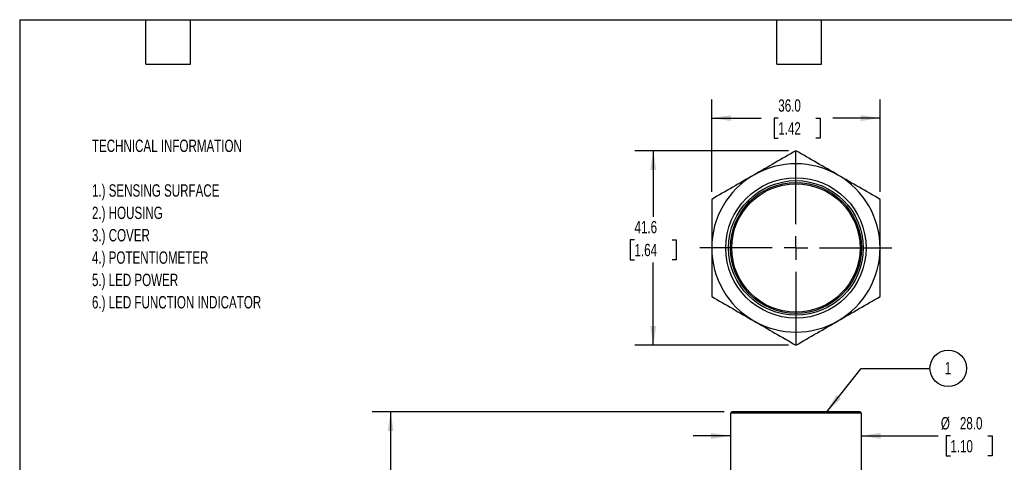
# Model space of a CAD drawing. Header units: millimetres. Extents: x 8 to 341, y 8 to 262.
# Tile 4 of 5: x 8 to 218, y 167 to 262. Entities that reach past the tile are written whole.
import ezdxf

# ---------------------------------------------------------------- set-up
doc = ezdxf.new("R2010")
doc.units = ezdxf.units.MM
doc.header["$LTSCALE"] = 1.25
doc.linetypes.add('CENTERX2', pattern=[20.32, 12.7, -2.54, 2.54, -2.54])
doc.layers.add('CENTER', color=40, linetype='CENTERX2')
doc.layers.add('DIMENSIONS', color=140, linetype='Continuous', lineweight=25)
doc.layers.add('TEXT', color=140, linetype='Continuous', lineweight=25)
doc.styles.add('SLDTEXTSTYLE0', font='TXT', dxfattribs={"width": 0.7})
doc.dimstyles.new('SLDDIMSTYLE0', dxfattribs={"dimtxt": 2.69751, "dimasz": 4.1275, "dimexe": 0, "dimexo": 0.0625, "dimgap": 0.674377, "dimtad": 0, "dimtih": 1, "dimtoh": 1, "dimrnd": 1e-09, "dimzin": 4, "dimdsep": 46, "dimtxsty": 'SLDTEXTSTYLE0', "dimsah": 1, "dimcen": 0.09, "dimadec": 0, "dimazin": 1, "dimtfac": 1, "dimtmove": 0, "dimatfit": 0, "dimfxl": 0, "dimfrac": 2, "dimtolj": 1, "dimtzin": 12, "dimarcsym": 0})
doc.dimstyles.new('SLDDIMSTYLE2', dxfattribs={"dimtxt": 2.69751, "dimasz": 4.1275, "dimexe": 0, "dimexo": 0.0625, "dimgap": 0.674377, "dimtad": 0, "dimtih": 1, "dimtoh": 1, "dimrnd": 1e-09, "dimzin": 12, "dimdsep": 46, "dimtxsty": 'SLDTEXTSTYLE0', "dimsah": 1, "dimcen": 0.09, "dimadec": 0, "dimazin": 3, "dimtfac": 1, "dimtofl": 0, "dimtmove": 0, "dimatfit": 3, "dimfxl": 0, "dimfrac": 2, "dimtolj": 1, "dimtzin": 12, "dimarcsym": 0})
doc.dimstyles.new('SLDDIMSTYLE4', dxfattribs={"dimtxt": 2.69751, "dimasz": 4.1275, "dimexe": 0, "dimexo": 0.0625, "dimgap": 0.674377, "dimtad": 0, "dimtih": 1, "dimtoh": 1, "dimrnd": 1e-09, "dimzin": 4, "dimdsep": 46, "dimtxsty": 'SLDTEXTSTYLE0', "dimsah": 1, "dimcen": 0.09, "dimadec": 0, "dimazin": 1, "dimtfac": 1, "dimtofl": 0, "dimtmove": 0, "dimatfit": 3, "dimfxl": 0, "dimfrac": 2, "dimtolj": 1, "dimtzin": 12, "dimarcsym": 0})

# ---------------------------------------------------------------- blocks, each defined once
blk = doc.blocks.new('SW_NOTE_0')
at = {"layer": 'TEXT', "color": 0, "attachment_point": 1, "style": 'SLDTEXTSTYLE0'}
for s, insert, char_height in [('TECHNICAL INFORMATION', (0, 3.41), 2.6458), ('1.) SENSING SURFACE', (0, -6.14), 2.6458), ('2.) HOUSING', (0, -10.92), 2.6458), ('3.) COVER', (0, -15.7), 2.646), ('4.) POTENTIOMETER', (0, -20.48), 2.6458), ('5.) LED POWER', (0, -25.26), 2.6458), ('6.) LED FUNCTION INDICATOR', (0, -30.03), 2.6458)]:
    blk.add_mtext(s, dxfattribs=dict(at, insert=insert, char_height=char_height))
blk = doc.blocks.new('_D_1')
at = {"layer": 'DIMENSIONS'}
for p, q in [((159.93, 172.97), (151.99, 172.97)), ((187.93, 172.97), (204.32, 172.97)), ((206.96, 172.97), (206.06, 172.97)), ((206.06, 172.97), (206.06, 168.68)), ((214.98, 172.97), (215.89, 172.97)), ((215.89, 172.97), (215.89, 168.68)), ((206.06, 168.68), (206.96, 168.68)), ((215.89, 168.68), (214.98, 168.68))]:
    blk.add_line(p, q, dxfattribs=at)
for points in [[(159.93, 172.97), (155.8, 173.61), (155.8, 172.34)], [(187.93, 172.97), (192.06, 172.34), (192.06, 173.61)]]:
    blk.add_solid(points, dxfattribs=at)
at = {"layer": 'DIMENSIONS', "char_height": 2.646, "attachment_point": 1, "style": 'SLDTEXTSTYLE0'}
for s, insert in [('%%c', (204.93, 176.99)), ('28.0', (209, 176.99)), ('1.10', (206.96, 172.09))]:
    blk.add_mtext(s, dxfattribs=dict(at, insert=insert))
blk = doc.blocks.new('_D_8')
at = {"layer": 'DIMENSIONS'}
for p, q in [((158.62, 178.11), (83.28, 178.11)), ((87.25, 178.11), (87.25, 144.43)), ((83.24, 139.54), (82.34, 139.54)), ((82.34, 139.54), (82.34, 135.25)), ((91.26, 139.54), (92.16, 139.54)), ((92.16, 139.54), (92.16, 135.25)), ((82.34, 135.25), (83.24, 135.25)), ((92.16, 135.25), (91.26, 135.25)), ((87.25, 99.61), (87.25, 134.65)), ((160.77, 99.61), (83.28, 99.61))]:
    blk.add_line(p, q, dxfattribs=at)
for points in [[(87.25, 178.11), (86.62, 173.98), (87.89, 173.98)], [(87.25, 99.61), (87.89, 103.73), (86.62, 103.73)]]:
    blk.add_solid(points, dxfattribs=at)
at = {"layer": 'DIMENSIONS', "char_height": 2.646, "attachment_point": 1, "style": 'SLDTEXTSTYLE0'}
for s, insert in [('78.5', (83.24, 143.56)), ('3.09', (83.24, 138.66))]:
    blk.add_mtext(s, dxfattribs=dict(at, insert=insert))
blk = doc.blocks.new('SW_NOTE_0_8')
at = {"layer": 'TEXT', "color": 0}
blk.add_circle((1.12, 2.05), 3.9, dxfattribs=at)
at = {"layer": 'TEXT', "color": 0, "insert": (1.07, 3.41), "char_height": 2.65, "attachment_point": 2, "style": 'SLDTEXTSTYLE0'}
blk.add_mtext('1', dxfattribs=at)
blk = doc.blocks.new('_D_9')
at = {"layer": 'DIMENSIONS'}
for p, q in [((172.34, 233.93), (139.46, 233.93)), ((143.43, 233.93), (143.43, 219.79)), ((139.42, 214.9), (138.51, 214.9)), ((138.51, 214.9), (138.51, 210.61)), ((147.44, 214.9), (148.34, 214.9)), ((148.34, 214.9), (148.34, 210.61)), ((138.51, 210.61), (139.42, 210.61)), ((148.34, 210.61), (147.44, 210.61)), ((143.43, 192.36), (143.43, 210)), ((172.34, 192.36), (139.46, 192.36))]:
    blk.add_line(p, q, dxfattribs=at)
for points in [[(143.43, 233.93), (142.79, 229.8), (144.06, 229.8)], [(143.43, 192.36), (144.06, 196.49), (142.79, 196.49)]]:
    blk.add_solid(points, dxfattribs=at)
at = {"layer": 'DIMENSIONS', "char_height": 2.646, "attachment_point": 1, "style": 'SLDTEXTSTYLE0'}
for s, insert in [('41.6', (139.42, 218.91)), ('1.64', (139.42, 214.02))]:
    blk.add_mtext(s, dxfattribs=dict(at, insert=insert))
blk = doc.blocks.new('_D_10')
at = {"layer": 'DIMENSIONS'}
for p, q in [((155.93, 225.12), (155.93, 244.88)), ((191.93, 225.12), (191.93, 244.88)), ((155.93, 240.91), (166.51, 240.91)), ((170.16, 240.91), (169.26, 240.91)), ((169.26, 240.91), (169.26, 236.62)), ((178.18, 240.91), (179.09, 240.91)), ((179.09, 240.91), (179.09, 236.62)), ((191.93, 240.91), (181.84, 240.91)), ((169.26, 236.62), (170.16, 236.62)), ((179.09, 236.62), (178.18, 236.62))]:
    blk.add_line(p, q, dxfattribs=at)
for points in [[(155.93, 240.91), (160.06, 240.27), (160.06, 241.54)], [(191.93, 240.91), (187.8, 241.54), (187.8, 240.27)]]:
    blk.add_solid(points, dxfattribs=at)
at = {"layer": 'DIMENSIONS', "char_height": 2.646, "attachment_point": 1, "style": 'SLDTEXTSTYLE0'}
for s, insert in [('36.0', (170.16, 244.92)), ('1.42', (170.16, 240.03))]:
    blk.add_mtext(s, dxfattribs=dict(at, insert=insert))
blk = doc.blocks.new('SW_CENTERMARKSYMBOL_0')
at = {"layer": 'CENTER', "color": 0}
for p, q in [((0, 5.08), (0, 20.54)), ((0, 0), (0, 2.54)), ((-5.08, 0), (-20.54, 0)), ((0, 0), (-2.54, 0)), ((0, 0), (0, -2.54)), ((0, 0), (2.54, 0)), ((5.08, 0), (20.54, 0)), ((0, -5.08), (0, -20.54))]:
    blk.add_line(p, q, dxfattribs=at)

msp = doc.modelspace()

# ---------------------------------------------------------------- linework, layer by layer
for p, q in [((160.21, 178.106), (159.928, 177.823)), ((159.928, 177.823), (159.928, 158.106)), ((187.928, 177.823), (159.928, 177.823)), ((187.645, 178.106), (160.21, 178.106)), ((187.928, 177.823), (187.645, 178.106)), ((187.928, 158.106), (187.928, 177.823))]:
    msp.add_line(p, q)
for radius in [15, 14.387, 14, 13.717]:
    msp.add_circle((173.928, 213.143), radius)
for start, end in [(60, 120), (120, 180), (0, 60), (180, 240), (300, 0), (240, 300)]:
    msp.add_arc((173.928, 213.143), 18, start, end)
for points in [[(173.928, 233.928), (172.44, 233.069), (170.947, 232.207), (167.948, 230.475), (166.442, 229.606), (164.928, 228.731)], [(182.928, 228.731), (181.413, 229.606), (179.907, 230.475), (176.908, 232.207), (175.415, 233.069), (173.928, 233.928)], [(164.928, 228.731), (163.413, 227.857), (161.907, 226.987), (158.908, 225.256), (157.415, 224.394), (155.928, 223.535)], [(191.928, 223.535), (190.44, 224.394), (188.947, 225.256), (185.948, 226.987), (184.442, 227.857), (182.928, 228.731)], [(155.928, 223.535), (155.928, 221.817), (155.928, 220.094), (155.928, 216.631), (155.928, 214.891), (155.928, 213.143)], [(191.928, 213.143), (191.928, 214.891), (191.928, 216.631), (191.928, 220.094), (191.928, 221.817), (191.928, 223.535)], [(155.928, 213.143), (155.928, 211.394), (155.928, 209.655), (155.928, 206.192), (155.928, 204.469), (155.928, 202.751)], [(191.928, 202.751), (191.928, 204.469), (191.928, 206.192), (191.928, 209.655), (191.928, 211.394), (191.928, 213.143)], [(155.928, 202.751), (157.415, 201.892), (158.908, 201.03), (161.907, 199.298), (163.413, 198.429), (164.928, 197.555)], [(182.928, 197.555), (184.442, 198.429), (185.948, 199.298), (188.947, 201.03), (190.44, 201.892), (191.928, 202.751)], [(164.928, 197.555), (166.442, 196.68), (167.948, 195.811), (170.947, 194.079), (172.44, 193.217), (173.928, 192.358)], [(173.928, 192.358), (175.415, 193.217), (176.908, 194.079), (179.907, 195.811), (181.413, 196.68), (182.928, 197.555)]]:
    msp.add_open_spline(points, degree=3, knots=[0, 0, 0, 0, 0.5, 0.5, 1, 1, 1, 1])
at = {"layer": 'TEXT'}
for p, q in [((7.937, 261.938), (341.312, 261.938)), ((7.937, 261.938), (7.937, 7.937)), ((34.925, 252.412), (34.925, 261.938)), ((44.45, 252.412), (44.45, 261.938)), ((169.863, 252.412), (169.863, 261.938)), ((179.387, 252.412), (179.387, 261.938)), ((34.925, 252.412), (44.45, 252.412)), ((169.863, 252.412), (179.387, 252.412)), ((180.506, 178.106), (187.919, 187.404)), ((187.919, 187.404), (202.597, 187.404))]:
    msp.add_line(p, q, dxfattribs=at)
msp.add_solid([(180.506, 178.106), (183.576, 180.937), (182.583, 181.729)], dxfattribs=at)

# ---------------------------------------------------------------- block references
at = {"layer": 'CENTER'}
msp.add_blockref('SW_CENTERMARKSYMBOL_0', (173.928, 213.143), dxfattribs=at)
at = {"layer": 'TEXT'}
for name, p in [('SW_NOTE_0', (23.394, 232.89)), ('SW_NOTE_0_8', (205.38, 185.359))]:
    msp.add_blockref(name, p, dxfattribs=at)

# ---------------------------------------------------------------- dimensions: what is measured, and where the dimension line sits
at = {"layer": 'DIMENSIONS'}
dim = msp.add_linear_dim(base=(191.928, 240.907), p1=(155.928, 223.535), p2=(191.928, 223.535), dimstyle='SLDDIMSTYLE4', dxfattribs=at)
dim.commit()
dim.dimension.update_dxf_attribs({"geometry": '_D_10', "text_midpoint": (174.173, 240.907), "dimtype": 160})
for base, p1, p2, picture, middle in [((143.428, 192.358), (173.928, 233.928), (173.928, 192.358), '_D_9', (143.428, 214.895)), ((87.251, 178.106), (162.353, 99.606), (160.21, 178.106), '_D_8', (87.251, 139.541))]:
    dim = msp.add_linear_dim(base=base, p1=p1, p2=p2, angle=90, dimstyle='SLDDIMSTYLE2', dxfattribs=at)
    dim.commit()
    dim.dimension.update_dxf_attribs({"geometry": picture, "text_midpoint": middle, "dimtype": 160})
dim = msp.add_linear_dim(base=(187.928, 172.97), p1=(159.928, 177.823), p2=(187.928, 177.823), text='%%c<>', dimstyle='SLDDIMSTYLE0', dxfattribs=at)
dim.commit()
dim.dimension.update_dxf_attribs({"geometry": '_D_1', "text_midpoint": (210.972, 172.97), "dimtype": 160})

doc.saveas('drawing.dxf')
